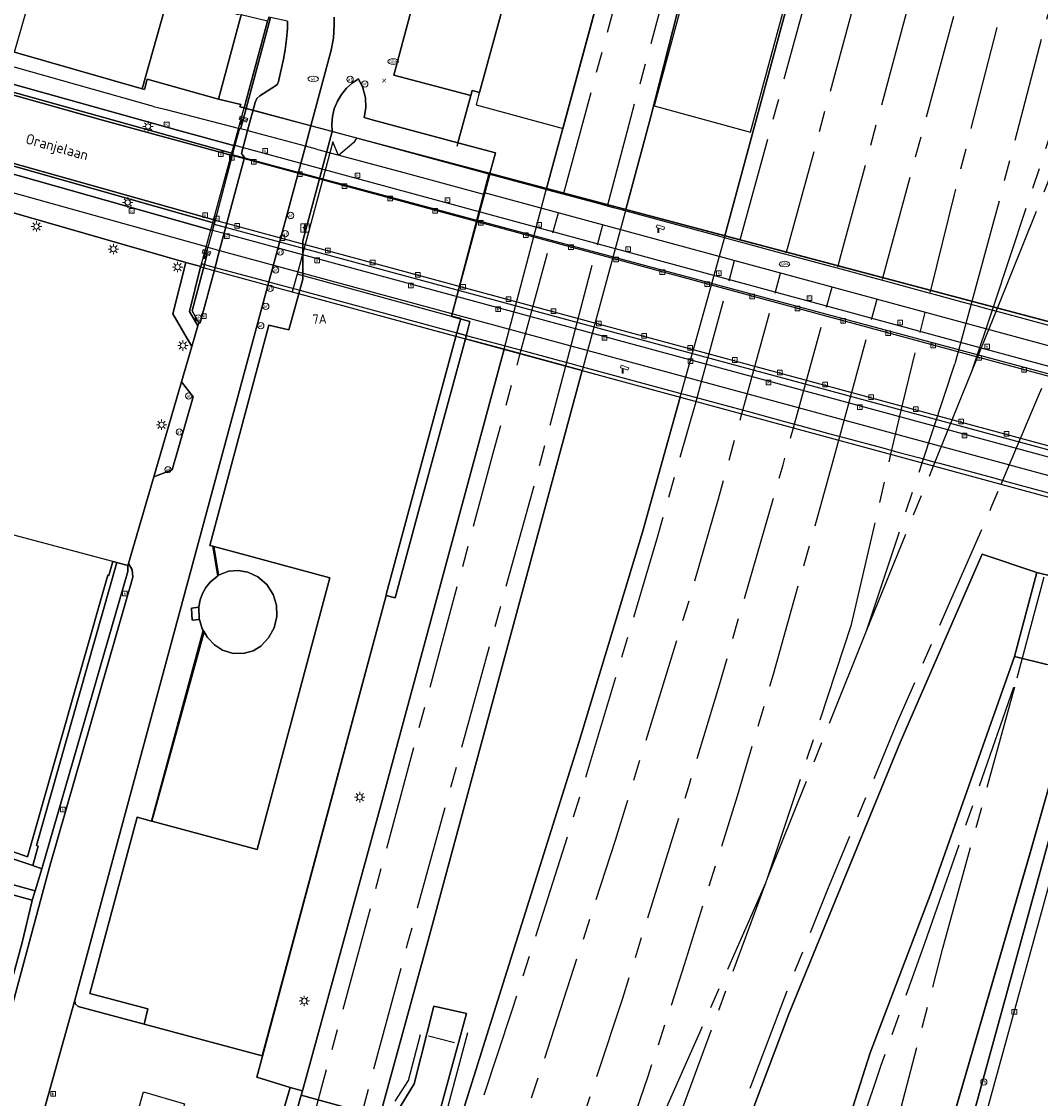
# Model space of a CAD drawing. Header units: metres. Extents: x 197147 to 199131, y 355511 to 356703.
# Tile 25 of 225: x 197356 to 197454, y 355943 to 356046. Entities that reach past the tile are written whole.
import ezdxf
from ezdxf.enums import TextEntityAlignment as Align

# ---------------------------------------------------------------- set-up
doc = ezdxf.new("R2010")
doc.units = ezdxf.units.M
doc.linetypes.add('AM-AS', pattern=[16, 10, -2, 2, -2])
for name, color, linetype in [('B-WE-AM-AS_SPOOR-G', 252, 'AM-AS'), ('B-WE-GK-KADEMUUR-GV', 252, 'Continuous'), ('B-WE-GR-BEPLANTING_CULTUUR_HEESTERS-GV', 252, 'Continuous'), ('B-WE-GR-GRAS-GV', 252, 'Continuous'), ('B-WE-GR-GROENVOORZIENING-GV', 252, 'Continuous'), ('B-WE-IE-MEUBILAIR_WEGMEUBILAIR-S', 252, 'Continuous'), ('B-WE-IE-TERREINAFSCHEIDING_KUNSTMATIG_HEKWERK-G', 252, 'IE-TERREINAFSCHEIDING-KUNSTMATIG'), ('B-WE-IE-TERREINAFSCHEIDING_KUNSTMATIG_MUUR-G', 252, 'IE-TERREINAFSCHEIDING-KUNSTMATIG-DICHT'), ('B-WE-IE-TERREINAFSCHEIDING_KUNSTMATIG_MUUR-GV', 252, 'IE-TERREINAFSCHEIDING-KUNSTMATIG-DICHT'), ('B-WE-KL-MONITORING-S', 252, 'Continuous'), ('B-WE-KW-CONSTRUCTIELIJN-GV', 252, 'Continuous'), ('B-WE-KW-KUNSTWERK-GV', 252, 'Continuous'), ('B-WE-OG-BEBOUWING-GV', 252, 'Continuous'), ('B-WE-OG-BEBOUWING_HUISNUMMER-T18', 252, 'Continuous'), ('B-WE-OG-BEBOUWING_LUIFEL-GV', 252, 'Continuous'), ('B-WE-OG-BEBOUWING_STRAATNAAM-T35', 252, 'Continuous'), ('B-WE-OG-TERREIN_ERF-GV', 252, 'Continuous'), ('B-WE-RI-HWA_KOLK-S', 253, 'Continuous'), ('B-WE-RI-VWA_AFSCHEIDER-S', 253, 'Continuous'), ('B-WE-VH-ONVERHARD-GV', 253, 'Continuous'), ('B-WE-VH-VERHARDING_ASFALT-GV', 253, 'Continuous'), ('B-WE-VH-VERHARDING_BETON-GV', 253, 'Continuous'), ('B-WE-VH-VERHARDING_BETONSTRAATSTEEN-GV', 253, 'Continuous'), ('B-WE-VH-VERHARDING_GESLOTEN-GV', 253, 'Continuous'), ('B-WE-VH-VERHARDING_HALFVERHARDING-GV', 253, 'Continuous'), ('B-WE-VH-VERHARDING_OPEN-GV', 253, 'Continuous'), ('B-WE-VH-VERHARDING_TEGEL-GV', 253, 'Continuous')]:
    doc.layers.add(name, color=color, linetype=linetype)
doc.styles.add('NLCS-ISO-M-T18', font='NLCS-ISO.ttf', dxfattribs={"height": 1.8})
doc.styles.add('NLCS-ISO-M200-T25', font='NLCS-ISO.ttf')
doc.linetypes.add('IE-TERREINAFSCHEIDING-KUNSTMATIG', pattern='A,4,[82,NLCS.SHX,S=0.75,R=90,X=0,Y=0],4,-2', length=10)
doc.linetypes.add('IE-TERREINAFSCHEIDING-KUNSTMATIG-DICHT', pattern='A,8,-1,[82,NLCS.SHX,S=0.75,R=90,X=0,Y=0],-1', length=10)

# ---------------------------------------------------------------- blocks, each defined once
blk = doc.blocks.new('BGT-INFORMATIEBORD-SO')
at = {"linetype": 'ByBlock', "lineweight": 18}
h = blk.add_hatch(color=0, dxfattribs=at)
h.dxf.hatch_style = 1
h.paths.add_polyline_path([(0.32, 0.49), (-0.82, 0.49), (-0.82, 0.19), (-0.32, 0.19), (-0.32, -1.62), (0.32, -1.62)])
h = blk.add_hatch(color=0, dxfattribs=at)
h.dxf.hatch_style = 1
edge = h.paths.add_edge_path()
edge.add_arc((0, 1.25), 0.373, 0, 360)
at = {"color": 0, "linetype": 'ByBlock', "lineweight": 18}
for points in [[(-2, -2), (2, -2), (2, 2), (-2, 2)], [(0.32, 0.49), (-0.82, 0.49), (-0.82, 0.19), (-0.32, 0.19), (-0.32, -1.62), (0.32, -1.62)]]:
    blk.add_lwpolyline(points, close=True, dxfattribs=at)
blk.add_circle((0, 1.25), 0.373, dxfattribs=at)
blk = doc.blocks.new('BGT-LICHTMAST-SO')
at = {"color": 0, "linetype": 'ByBlock', "lineweight": 18}
for points in [[(-1.25, 0), (-2, 0)], [(-1.41, 1.41), (-0.88, 0.88)], [(0, 2), (0, 1.25)], [(0.88, 0.88), (1.41, 1.41)], [(2, 0), (1.25, 0)], [(-1.41, -1.41), (-0.88, -0.88)], [(0, -1.25), (0, -2)], [(0.88, -0.88), (1.41, -1.41)]]:
    blk.add_lwpolyline(points, dxfattribs=at)
blk.add_circle((0, 0), 1, dxfattribs=at)
blk = doc.blocks.new('BGT-AFSLUITPAAL-SO')
at = {"color": 0, "linetype": 'ByBlock', "lineweight": 18}
blk.add_circle((0, 0), 1.5, dxfattribs=at)
at = {"color": 0, "linetype": 'ByBlock', "lineweight": 18, "style": 'NLCS-ISO-M-T18'}
blk.add_text('af', height=1.5, dxfattribs=at).set_placement((0, 0), align=Align.MIDDLE_CENTER)
blk = doc.blocks.new('BGT-VERKEERSBORDPAAL-SO')
at = {"color": 0, "linetype": 'ByBlock', "lineweight": 18}
blk.add_circle((0, 0), 1.5, dxfattribs=at)
at = {"color": 0, "linetype": 'ByBlock', "lineweight": 18, "style": 'NLCS-ISO-M-T18'}
blk.add_text('vb', height=1.5, dxfattribs=at).set_placement((0, 0.13), align=Align.MIDDLE_CENTER)
blk = doc.blocks.new('BGT-KOLK-SO')
at = {"color": 0, "linetype": 'ByBlock', "lineweight": 18}
blk.add_lwpolyline([(-0.045, -0.045), (0.045, -0.045), (0.045, 0.045), (-0.045, 0.045)], close=True, dxfattribs=at)
at = {"color": 0, "linetype": 'ByBlock', "lineweight": 18, "style": 'NLCS-ISO-M-T18'}
blk.add_text('k', height=0.06, dxfattribs=at).set_placement((0, 0), align=Align.MIDDLE_CENTER)
blk = doc.blocks.new('SAL-ONBEKEND_SYMBOOL-SO')
at = {"color": 0, "linetype": 'ByBlock', "lineweight": -2, "const_width": 0.275, "flags": 128}
for points in [[(-0.875, 0.875), (0, 0)], [(-0.875, -0.875), (0, 0)], [(0, 0), (0.875, 0.875)], [(0, 0), (0.875, -0.875)]]:
    blk.add_lwpolyline(points, dxfattribs=at)
at = {"layer": 'Defpoints', "color": 0, "linetype": 'ByBlock', "lineweight": -2}
blk.add_point((0, 0), dxfattribs=at)
blk = doc.blocks.new('BGT-WATERLEIDINGPUT-SO')
at = {"color": 0, "linetype": 'ByBlock', "lineweight": 18}
blk.add_ellipse((0, 0), major_axis=(2.5, 0), ratio=0.54, dxfattribs=at)
at = {"color": 0, "linetype": 'ByBlock', "lineweight": 18, "style": 'NLCS-ISO-M-T18'}
blk.add_text('wl', height=1.5, dxfattribs=at).set_placement((0, 0), align=Align.MIDDLE_CENTER)
blk = doc.blocks.new('BGT-GASPUT-SO')
at = {"color": 0, "linetype": 'ByBlock', "lineweight": 18}
blk.add_ellipse((0, 0), major_axis=(2.5, 0), ratio=0.54, dxfattribs=at)
at = {"color": 0, "linetype": 'ByBlock', "lineweight": 18, "style": 'NLCS-ISO-M-T18'}
blk.add_text('gas', height=1.5, dxfattribs=at).set_placement((0.12, 0.3), align=Align.MIDDLE_CENTER)
blk = doc.blocks.new('BGT-BENZINEPUT_OLIEPUT-SO')
at = {"color": 0, "linetype": 'ByBlock', "lineweight": 18}
blk.add_ellipse((0, 0), major_axis=(2.5, 0), ratio=0.54, dxfattribs=at)
at = {"color": 0, "linetype": 'ByBlock', "lineweight": 18, "style": 'NLCS-ISO-M-T18'}
blk.add_text('olie', height=1.5, dxfattribs=at).set_placement((0, 0.16), align=Align.MIDDLE_CENTER)
blk = doc.blocks.new('BGT-CAMERA-SO')
at = {"color": 0, "linetype": 'ByBlock', "lineweight": 18}
blk.add_lwpolyline([(-1.22, 0.41), (-1.22, -1.92), (-0.72, -1.92), (-0.72, 0.25), (1.55, -0.53), (1.95, 0.66), (-1.6, 1.86), (-2, 0.68)], close=True, dxfattribs=at)

msp = doc.modelspace()

# ---------------------------------------------------------------- linework, layer by layer
at = {"layer": 'B-WE-AM-AS_SPOOR-G', "flags": 128}
for points in [[(197434.645, 356022.909), (197435.078, 356024.479), (197467.852, 356145.603), (197484.503, 356206.698), (197492.033, 356234.851), (197508.29, 356294.571), (197522.412, 356346.884), (197529.249, 356371.542), (197531.85, 356380.517), (197539.069, 356403.909), (197544.763, 356420.768), (197547.872, 356429.672), (197551.015, 356438.381), (197557.062, 356454.536), (197564.33, 356473.158), (197570.198, 356487.478), (197573.567, 356495.441), (197579.299, 356508.731), (197583.053, 356516.997), (197589.503, 356530.454), (197593.57, 356538.303), (197597.971, 356546.456), (197605.702, 356560.217)], [(197438.94, 356021.77), (197479.51, 356171.23), (197529.713, 356356.913), (197533.555, 356370.814), (197534.122, 356372.555), (197537.197, 356383.179), (197540.658, 356394.529), (197544.378, 356406.078), (197548.733, 356418.713), (197553.317, 356431.321), (197557.697, 356442.641), (197563.129, 356455.971), (197570.581, 356473.743), (197589.38, 356517.775), (197597.832, 356537.78), (197607.17, 356559.438)], [(197443.53, 356020.554), (197445.806, 356029.759), (197450.137, 356046.717), (197459.224, 356080.554), (197505.876, 356252.378), (197516.425, 356291.618), (197533.59, 356354.927), (197537.552, 356369.034), (197539.764, 356376.168), (197541.871, 356382.527), (197546.601, 356395.506), (197549.886, 356403.63)], [(197447.495, 356019.503), (197449.631, 356027.296), (197460.831, 356070.182), (197464.648, 356084.433), (197504.837, 356232.29), (197536.832, 356350.383), (197544.186, 356376.924), (197551.532, 356402.946)], [(197425.264, 356025.396), (197435.684, 356063.579), (197442.077, 356087.727), (197449.177, 356113.801), (197453.518, 356129.334)], [(197429.684, 356024.224), (197432.371, 356033.982), (197457.93, 356128.327)], [(197408.333, 356029.885), (197418.195, 356066.197), (197429.992, 356110.463)], [(197412.574, 356028.761), (197414.405, 356035.742), (197434.34, 356109.317)], [(197449.538, 356018.961), (197456.041, 356038.518)], [(197449.926, 356018.858), (197457.538, 356037.745)], [(197404.151, 356014.486), (197408.333, 356029.885)], [(197408.518, 356013.301), (197412.574, 356028.761)], [(197421.022, 356009.909), (197421.426, 356011.33), (197425.264, 356025.396)], [(197425.415, 356008.717), (197429.684, 356024.224)], [(197430.355, 356007.376), (197434.645, 356022.909)], [(197434.712, 356006.194), (197438.94, 356021.77)], [(197439.718, 356004.836), (197440.847, 356009.706), (197443.53, 356020.554)], [(197445.862, 356013.546), (197447.495, 356019.503)], [(197447.512, 356012.87), (197449.538, 356018.961)], [(197447.512, 356012.87), (197449.926, 356018.858)], [(197450.29, 356001.967), (197453.879, 356010.438), (197456.601, 356017.088)], [(197366.095, 355874.433), (197375.41, 355908.347), (197391.774, 355968.588), (197401.591, 356005.062), (197404.151, 356014.486)], [(197360.815, 355837.796), (197371.995, 355878.913), (197377.092, 355897.979), (197381.32, 355913.274), (197393.359, 355957.898), (197406.036, 356003.84), (197408.518, 356013.301)], [(197442.711, 356004.024), (197445.862, 356013.546)], [(197443.8, 356003.728), (197447.512, 356012.87)], [(197361.607, 355821.562), (197365.266, 355835.095), (197370.002, 355851.38), (197374.248, 355865.631), (197379.307, 355881.354), (197388.041, 355906.534), (197392.322, 355918.638), (197397.549, 355933.892), (197403.361, 355951.424), (197408.813, 355968.511), (197413.44, 355983.789), (197417.251, 355996.652), (197421.022, 356009.909)], [(197375.347, 355856.123), (197380.444, 355871.171), (197406.162, 355945.822), (197413.285, 355967.839), (197420.399, 355990.943), (197423.172, 356000.571), (197425.415, 356008.717)], [(197395.962, 355899.745), (197399.242, 355908.896), (197404.941, 355925.373), (197413.984, 355952.671), (197420.314, 355972.961), (197423.162, 355982.39), (197429.376, 356003.829), (197430.355, 356007.376)], [(197413.557, 355936.848), (197416.429, 355945.208), (197419.917, 355955.895), (197424.984, 355972.066), (197428.458, 355983.746), (197434.173, 356004.207), (197434.712, 356006.194)], [(197435.934, 355988.509), (197439.718, 356004.836)], [(197437.379, 355987.914), (197442.711, 356004.024)], [(197437.379, 355987.914), (197443.8, 356003.728)], [(197358.965, 355747.23), (197361.698, 355754.852), (197368.815, 355775.833), (197387.508, 355831.829), (197390.433, 355840.348), (197412.131, 355905.182), (197415.327, 355914.364), (197419.533, 355926.092), (197424.345, 355939.183), (197429.894, 355953.73), (197433.666, 355963.142), (197440.354, 355979.187), (197449.338, 355999.721), (197450.29, 356001.967)], [(197451.836, 355983.404), (197456.328, 356000.329)], [(197427.889, 355964.19), (197435.934, 355988.509)], [(197427.889, 355964.19), (197437.379, 355987.914)], [(197442.95, 355957.942), (197451.836, 355983.404)], [(197444.705, 355957.475), (197451.836, 355983.404)], [(197427.721, 355963.749), (197427.889, 355964.19)], [(197417.593, 355940.804), (197427.721, 355963.749)], [(197419.038, 355940.259), (197427.721, 355963.749)], [(197410.057, 355830.255), (197419.608, 355864.356), (197428.476, 355897.425), (197440.312, 355940.683), (197444.705, 355957.475)], [(197435.927, 355937.841), (197438.781, 355946.264), (197442.95, 355957.942)]]:
    msp.add_lwpolyline(points, dxfattribs=at)
at = {"layer": 'B-WE-GK-KADEMUUR-GV', "flags": 128}
for points in [[(197379.926, 356046.357), (197377.682, 356038.053), (197377.859, 356038.005), (197380.213, 356046.711), (197380.032, 356046.748), (197379.926, 356046.357)], [(197331.909, 356039.182), (197331.767, 356039.059), (197332.237, 356038.275), (197374.628, 356026.296), (197374.775, 356026.853), (197374.792, 356026.917), (197374.817, 356027.01), (197331.909, 356039.182)]]:
    msp.add_lwpolyline(points, dxfattribs=at)
at = {"layer": 'B-WE-GR-BEPLANTING_CULTUUR_HEESTERS-GV', "flags": 128}
msp.add_lwpolyline([(197446.416, 355937.097), (197459.415, 355984.383), (197458.194, 355984.715), (197457.952, 355983.861), (197453.093, 355966.699), (197436.119, 355908.349), (197435.819, 355907.32), (197435.722, 355906.985), (197435.628, 355906.661), (197439.028, 355906.163), (197439.115, 355906.151), (197439.169, 355906.566), (197439.371, 355907.981), (197439.436, 355908.443), (197439.637, 355909.897), (197439.945, 355911.937), (197440.276, 355913.809), (197440.647, 355915.938), (197441.155, 355917.957), (197446.416, 355937.097)], dxfattribs=at)
at = {"layer": 'B-WE-GR-GRAS-GV', "flags": 128}
msp.add_lwpolyline([(197375.213, 355993.231), (197376.179, 355993.611), (197377.107, 355993.697), (197378.025, 355993.533), (197378.999, 355993.07), (197379.843, 355992.334), (197380.453, 355991.395), (197380.776, 355990.366), (197380.817, 355989.289), (197380.563, 355988.201), (197380.026, 355987.222), (197379.276, 355986.448), (197378.531, 355985.998), (197377.696, 355985.749), (197376.631, 355985.742), (197375.614, 355986.06), (197374.823, 355986.571), (197374.151, 355987.268), (197373.83, 355987.81), (197368.831, 355969.651), (197378.919, 355966.938), (197385.896, 355992.979), (197376.687, 355995.467), (197374.758, 355995.988), (197375.213, 355993.231)], dxfattribs=at)
at = {"layer": 'B-WE-GR-GROENVOORZIENING-GV', "flags": 128}
for points in [[(197357.621, 355962.961), (197358.268, 355965.094), (197357.403, 355965.394), (197353.362, 355966.736), (197352.705, 355964.296), (197357.621, 355962.961)], [(197351.903, 355941.66), (197356.37, 355958.029), (197357.304, 355961.915), (197357.349, 355962.063), (197353.35, 355963.156), (197352.707, 355960.83), (197351.989, 355961.032), (197338.633, 355913.29), (197343.273, 355911.884), (197343.285, 355911.908), (197344.403, 355914.178), (197351.903, 355941.66)]]:
    msp.add_lwpolyline(points, dxfattribs=at)
at = {"layer": 'B-WE-IE-TERREINAFSCHEIDING_KUNSTMATIG_HEKWERK-G', "flags": 128}
for points in [[(197398.105, 356034.391), (197399.541, 356039.725)], [(197432.783, 355899.1), (197434.359, 355905.185), (197435.383, 355905.82), (197453.106, 355966.743), (197460.249, 355991.852), (197462.097, 355998.764)], [(197358.268, 355965.094), (197366.522, 355993.601), (197366.505, 355994.179)], [(197357.621, 355962.961), (197358.268, 355965.094)], [(197357.349, 355962.063), (197357.621, 355962.961)], [(197351.903, 355941.66), (197356.37, 355958.029), (197357.304, 355961.915), (197357.349, 355962.063)], [(197399.087, 355949.36), (197396.714, 355940.362), (197394.208, 355934.113), (197389.546, 355935.503)], [(197392.149, 355942.8), (197393.429, 355944.765), (197394.582, 355949.185)], [(197395.358, 355949.071), (197397.852, 355948.427)], [(197281.457, 355615.888), (197289.917, 355660.799), (197292.122, 355671.783), (197294.124, 355678.552), (197306.033, 355714.155), (197312.608, 355734.412), (197325.91, 355776.708), (197336.318, 355810.734), (197337.921, 355812.748), (197343.155, 355832.29), (197356.338, 355880.748), (197362.148, 355901.038), (197366.385, 355913.969), (197371.451, 355927.682), (197376.187, 355939.99), (197380.54, 355938.893), (197382.085, 355944.097), (197383.257, 355943.774)]]:
    msp.add_lwpolyline(points, dxfattribs=at)
at = {"layer": 'B-WE-IE-TERREINAFSCHEIDING_KUNSTMATIG_MUUR-G', "ltscale": 0.2, "flags": 128}
for points in [[(197375.208, 356038.903), (197377.393, 356046.964)], [(197375.208, 356038.903), (197368.388, 356040.8), (197368.11, 356039.807), (197367.904, 356039.866)], [(197478.713, 356006.136), (197376.548, 356033.563), (197376.547, 356033.563)], [(197374.792, 356026.917), (197476.871, 355999.327)], [(197395.879, 355951.91), (197393.969, 355944.45), (197392.022, 355941.276), (197390.757, 355941.58)], [(197389.329, 355936.41), (197393.888, 355935.097), (197395.705, 355939.142), (197399.017, 355951.198)]]:
    msp.add_lwpolyline(points, dxfattribs=at)
at = {"layer": 'B-WE-IE-TERREINAFSCHEIDING_KUNSTMATIG_MUUR-GV', "ltscale": 0.2, "flags": 128}
for points in [[(197334.051, 356046.307), (197333.294, 356045.903), (197333.367, 356045.716), (197376.577, 356033.675), (197376.637, 356033.903), (197376.77, 356034.404), (197371.275, 356035.913), (197334.051, 356046.307)], [(197373.509, 356022.831), (197373.501, 356022.815), (197372.432, 356018.531), (197373.245, 356017.16), (197373.332, 356017.44), (197372.689, 356018.575), (197373.868, 356023.028), (197373.637, 356023.09), (197373.509, 356022.831)], [(197357.403, 355965.394), (197357.917, 355967.26), (197357.752, 355967.304), (197365.469, 355994.448), (197365.073, 355994.551), (197364.711, 355993.224), (197364.594, 355993.253), (197356.888, 355966.234), (197353.544, 355967.414), (197353.362, 355966.736), (197357.403, 355965.394)]]:
    msp.add_lwpolyline(points, dxfattribs=at)
at = {"layer": 'B-WE-KW-CONSTRUCTIELIJN-GV', "flags": 128}
for points in [[(197423.793, 356025.786), (197466.314, 356182.952), (197483.343, 356245.42), (197505.249, 356326.399)], [(197489.609, 356305.982), (197483.506, 356283.93), (197475.328, 356253.47), (197440.865, 356127.268), (197430.866, 356090.15), (197420.531, 356052.309), (197416.655, 356037.104), (197414.276, 356028.309), (197423.793, 356025.786)], [(197400.237, 356039.535), (197399.541, 356039.725), (197399.408, 356039.229), (197398.187, 356034.696), (197401.785, 356033.727), (197401.255, 356031.761), (197406.671, 356030.325), (197434.008, 356130.977), (197443.776, 356167.293), (197450.898, 356193.308), (197457.465, 356217.905)], [(197404.265, 356054.281), (197400.237, 356039.535)], [(197402.607, 356014.905), (197406.671, 356030.325), (197401.163, 356031.786), (197397.571, 356018.038), (197399.32, 356017.558), (197398.896, 356015.912)], [(197423.804, 356025.783), (197414.277, 356028.309), (197410.101, 356012.872), (197419.503, 356010.32), (197423.804, 356025.783)], [(197379.441, 355947.117), (197378.891, 355945.095), (197382.085, 355944.097), (197383.257, 355943.774), (197390.907, 355971.641), (197402.607, 356014.905), (197398.896, 356015.912), (197394.25, 355998.76), (197392.164, 355991.059), (197391.284, 355991.294), (197390.93, 355989.978), (197379.441, 355947.117)], [(197410.101, 356012.872), (197395.392, 355958.449), (197390.757, 355941.58), (197392.022, 355941.276), (197393.969, 355944.45), (197395.879, 355951.91), (197399.017, 355951.198), (197395.705, 355939.142), (197393.888, 355935.097), (197389.329, 355936.41), (197389.243, 355936.098), (197382.286, 355910.755), (197379.279, 355899.043), (197383.422, 355897.697), (197397.951, 355939.584), (197409.765, 355977.188), (197415.896, 355997.357), (197419.503, 356010.32)]]:
    msp.add_lwpolyline(points, dxfattribs=at)
at = {"layer": 'B-WE-KW-KUNSTWERK-GV', "flags": 128}
for points in [[(197385.965, 356035.815), (197385.135, 356036.035), (197377.632, 356038.024), (197373.474, 356022.809), (197380.975, 356020.774), (197382.297, 356020.416), (197475.714, 355995.069), (197480.034, 356010.876), (197385.965, 356035.815)], [(197443.99, 356020.127), (197442.541, 356020.518), (197439.411, 356021.365), (197437.963, 356021.756), (197435.061, 356022.541), (197433.613, 356022.932), (197430.134, 356023.873), (197428.686, 356024.264), (197425.644, 356025.087), (197424.195, 356025.478), (197423.442, 356025.682), (197414.105, 356028.206), (197413.091, 356028.48), (197411.643, 356028.872), (197408.743, 356029.656), (197407.295, 356030.047), (197406.275, 356030.323), (197401.157, 356031.707), (197386.108, 356035.775), (197385.146, 356036.035), (197384.072, 356036.326), (197378.523, 356037.826), (197377.859, 356038.005), (197377.384, 356036.248), (197377.333, 356036.058), (197377.215, 356036.09), (197376.79, 356034.482), (197376.77, 356034.404), (197376.637, 356033.903), (197376.577, 356033.675), (197376.547, 356033.563), (197376.523, 356033.472), (197374.892, 356027.296), (197374.817, 356027.01), (197374.792, 356026.917), (197374.775, 356026.853), (197374.628, 356026.296), (197374.204, 356024.69), (197374.044, 356024.086), (197374.141, 356024.06), (197373.868, 356023.028), (197374.886, 356022.752), (197380.036, 356021.36), (197381.098, 356021.073), (197383.007, 356020.557), (197398.083, 356016.482), (197398.984, 356016.238), (197402.356, 356015.327), (197403.192, 356015.101), (197404.64, 356014.71), (197407.567, 356013.919), (197409.015, 356013.527), (197410.118, 356013.229), (197419.339, 356010.736), (197419.849, 356010.598), (197421.298, 356010.207), (197424.602, 356009.313), (197426.05, 356008.922), (197429.517, 356007.985), (197430.965, 356007.593), (197433.864, 356006.81), (197435.312, 356006.418), (197438.927, 356005.441), (197440.375, 356005.05), (197442.483, 356004.48), (197442.926, 356004.36), (197443.932, 356004.088), (197444.383, 356003.967), (197449.469, 356002.592), (197450.933, 356002.196), (197455.645, 356000.922)], [(197455.446, 356017.03), (197450.246, 356018.435), (197448.789, 356018.829), (197448.002, 356019.042), (197446.553, 356019.434), (197443.99, 356020.127)]]:
    msp.add_lwpolyline(points, dxfattribs=at)
at = {"layer": 'B-WE-OG-BEBOUWING-GV', "flags": 128}
for points in [[(197359.299, 356056.124), (197358.362, 356056.395), (197357.593, 356056.618), (197355.778, 356057.143), (197354.965, 356057.378), (197353.591, 356057.776), (197352.163, 356058.189), (197348.458, 356045.441), (197355.644, 356043.381), (197359.299, 356056.124)], [(197355.644, 356043.381), (197367.904, 356039.866), (197371.461, 356052.604), (197371.279, 356052.657), (197369.68, 356053.12), (197368.892, 356053.348), (197366.848, 356053.939), (197366.123, 356054.149), (197364.378, 356054.654), (197363.437, 356054.926), (197361.349, 356055.531), (197360.62, 356055.742), (197359.299, 356056.124)], [(197395.462, 356053.967), (197392.037, 356041.207), (197399.408, 356039.229), (197399.541, 356039.725), (197400.237, 356039.535), (197404.265, 356054.281)], [(197368.089, 355950.195), (197379.403, 355947.146), (197390.93, 355989.978), (197391.284, 355991.294), (197391.342, 355991.508), (197398.083, 356016.482), (197398.37, 356017.545), (197398.452, 356017.847), (197397.573, 356018.084), (197401.235, 356031.686), (197401.255, 356031.761), (197401.785, 356033.727), (197398.187, 356034.696), (197389.961, 356036.911), (197389.2, 356037.116), (197389.349, 356038.057), (197389.305, 356039.029), (197389.063, 356039.972), (197388.646, 356040.829), (197388.048, 356040.429), (197387.497, 356039.932), (197387.013, 356039.346), (197386.618, 356038.688), (197386.325, 356037.978), (197386.144, 356037.241), (197386.075, 356036.501), (197386.11, 356035.783), (197386.108, 356035.775), (197383.297, 356025.319), (197383.295, 356021.621), (197383.007, 356020.557), (197381.977, 356016.753), (197380.056, 356017.22), (197374.369, 355996.093), (197374.675, 355996.01), (197374.758, 355995.988), (197376.687, 355995.467), (197385.896, 355992.979), (197378.919, 355966.938), (197368.831, 355969.651), (197368.783, 355969.664), (197367.424, 355970.029), (197362.882, 355953.125), (197368.452, 355951.639), (197368.089, 355950.195)], [(197397.571, 356018.038), (197401.163, 356031.786), (197388.464, 356035.152), (197388.199, 356034.731), (197386.727, 356033.475), (197386.17, 356034.811), (197382.748, 356022.099)], [(197365.073, 355994.551), (197365.469, 355994.448), (197366.505, 355994.179), (197366.514, 355994.177), (197366.568, 355994.363), (197369.005, 356002.678), (197371.669, 356011.77), (197372.67, 356015.186), (197370.835, 356018.315), (197372.093, 356023.221), (197372.095, 356023.23), (197343.072, 356031.57)], [(197398.896, 356015.912), (197399.32, 356017.558), (197397.571, 356018.038), (197382.748, 356022.099), (197382.297, 356020.416), (197398.896, 356015.912)], [(197349.259, 355968.926), (197353.544, 355967.414), (197356.888, 355966.234), (197364.594, 355993.253), (197364.711, 355993.224), (197365.073, 355994.551), (197344.145, 356000.121), (197344.043, 355999.836), (197334.548, 355973.283)], [(197376.179, 355993.611), (197375.213, 355993.231), (197375.14, 355993.173), (197374.401, 355992.584), (197373.994, 355992.069), (197373.67, 355991.487), (197373.445, 355990.861), (197373.324, 355990.215), (197373.325, 355990.187), (197373.375, 355988.999), (197373.382, 355988.977), (197373.658, 355988.1), (197373.753, 355987.94), (197373.83, 355987.81), (197374.151, 355987.268), (197374.823, 355986.571), (197375.614, 355986.06), (197376.631, 355985.742), (197377.696, 355985.749), (197378.531, 355985.998), (197379.276, 355986.448), (197380.026, 355987.222), (197380.563, 355988.201), (197380.817, 355989.289), (197380.776, 355990.366), (197380.453, 355991.395), (197379.843, 355992.334), (197378.999, 355993.07), (197378.025, 355993.533), (197377.107, 355993.697), (197376.179, 355993.611)]]:
    msp.add_lwpolyline(points, dxfattribs=at)
at = {"layer": 'B-WE-OG-BEBOUWING_LUIFEL-GV', "flags": 128}
for points in [[(197416.988, 356038.237), (197426.259, 356035.726), (197465.985, 356182.395), (197456.714, 356184.907), (197416.988, 356038.237)], [(197415.852, 356125.419), (197410.603, 356105.727), (197417.633, 356103.806), (197413.676, 356089.323), (197417.796, 356088.198), (197408.237, 356053.196), (197404.265, 356054.281), (197400.157, 356039.241), (197399.938, 356038.332), (197408.291, 356036.089), (197431.545, 356121.738), (197428.274, 356122.626), (197428.163, 356122.221), (197415.852, 356125.419)]]:
    msp.add_lwpolyline(points, dxfattribs=at)
at = {"layer": 'B-WE-OG-TERREIN_ERF-GV', "flags": 128}
for points in [[(197386.324, 356046.753), (197386.297, 356046.069), (197386.236, 356044.735), (197386.007, 356043.581), (197384.072, 356036.326), (197383.554, 356034.385), (197380.321, 356022.413), (197380.036, 356021.36), (197373.682, 355997.828), (197361.437, 355952.494), (197361.459, 355952.12), (197361.748, 355951.864), (197368.089, 355950.195), (197368.452, 355951.639), (197362.882, 355953.125), (197367.424, 355970.029), (197368.783, 355969.664), (197373.753, 355987.94), (197373.658, 355988.1), (197373.382, 355988.977), (197372.699, 355988.925), (197372.611, 355990.082), (197373.325, 355990.187), (197373.324, 355990.215), (197373.445, 355990.861), (197373.67, 355991.487), (197373.994, 355992.069), (197374.401, 355992.584), (197375.14, 355993.173), (197374.675, 355996.01), (197374.369, 355996.093), (197380.056, 356017.22), (197381.977, 356016.753), (197383.007, 356020.557), (197383.295, 356021.621), (197383.297, 356025.319), (197386.108, 356035.775), (197386.11, 356035.783), (197386.075, 356036.501), (197386.144, 356037.241), (197386.325, 356037.978), (197386.618, 356038.688), (197387.013, 356039.346), (197387.497, 356039.932), (197388.048, 356040.429), (197388.646, 356040.829), (197389.063, 356039.972), (197389.305, 356039.029), (197389.349, 356038.057), (197389.2, 356037.116), (197389.961, 356036.911), (197398.187, 356034.696), (197399.408, 356039.229), (197392.037, 356041.207), (197395.462, 356053.967)], [(197371.279, 356052.657), (197371.461, 356052.604), (197367.904, 356039.866), (197368.11, 356039.807), (197368.388, 356040.8), (197375.208, 356038.903), (197377.393, 356046.964), (197377.515, 356047.444), (197377.323, 356047.487), (197377.179, 356046.968), (197373.621, 356047.952), (197372.072, 356048.38), (197373.221, 356052.377), (197371.334, 356052.866), (197371.279, 356052.657)]]:
    msp.add_lwpolyline(points, dxfattribs=at)
at = {"layer": 'B-WE-VH-ONVERHARD-GV', "flags": 128}
for points in [[(197375.213, 355993.231), (197374.758, 355995.988), (197374.675, 355996.01), (197375.14, 355993.173), (197375.213, 355993.231)], [(197352.315, 355941.544), (197352.711, 355941.433), (197354.937, 355950.15), (197359.011, 355965.227), (197366.991, 355993.064), (197366.926, 355993.761), (197366.568, 355994.363), (197366.514, 355994.177), (197366.505, 355994.179), (197366.522, 355993.601), (197358.268, 355965.094), (197357.621, 355962.961), (197357.349, 355962.063), (197357.304, 355961.915), (197356.37, 355958.029), (197351.903, 355941.66), (197352.315, 355941.544)], [(197366.505, 355994.179), (197365.469, 355994.448), (197357.752, 355967.304), (197357.917, 355967.26), (197357.403, 355965.394), (197358.268, 355965.094)]]:
    msp.add_lwpolyline(points, dxfattribs=at)
at = {"layer": 'B-WE-VH-VERHARDING_ASFALT-GV', "flags": 128}
for points in [[(197376.523, 356033.472), (197376.513, 356033.474), (197364.098, 356036.863), (197336.371, 356044.691), (197333.327, 356045.561), (197331.098, 356046.203), (197326.374, 356047.836), (197326.126, 356047.961), (197323.348, 356040.154), (197324.429, 356040.459), (197325.87, 356040.623), (197327.344, 356040.573), (197328.792, 356040.254), (197331.96, 356039.365), (197335.56, 356038.355), (197374.892, 356027.296)], [(197374.892, 356027.296), (197464.532, 356003.031), (197465.689, 356002.717), (197471.964, 356001.019), (197476.963, 355999.665), (197478.638, 356005.858), (197473.666, 356007.202), (197467.397, 356008.898), (197466.241, 356009.21), (197376.523, 356033.472), (197374.892, 356027.296)]]:
    msp.add_lwpolyline(points, dxfattribs=at)
at = {"layer": 'B-WE-VH-VERHARDING_BETON-GV', "flags": 128}
msp.add_lwpolyline([(197373.382, 355988.977), (197373.375, 355988.999), (197373.325, 355990.187), (197372.611, 355990.082), (197372.699, 355988.925), (197373.382, 355988.977)], dxfattribs=at)
at = {"layer": 'B-WE-VH-VERHARDING_BETONSTRAATSTEEN-GV', "flags": 128}
msp.add_lwpolyline([(197447.537, 355936.788), (197459.952, 355981.968), (197460.536, 355984.079), (197459.415, 355984.383), (197446.416, 355937.097), (197447.423, 355936.82), (197447.537, 355936.788)], dxfattribs=at)
at = {"layer": 'B-WE-VH-VERHARDING_GESLOTEN-GV', "flags": 128}
for points in [[(197358.057, 355940.363), (197361.437, 355952.494), (197373.682, 355997.828), (197380.036, 356021.36), (197380.321, 356022.413), (197383.554, 356034.385), (197384.072, 356036.326), (197386.007, 356043.581), (197386.236, 356044.735), (197386.297, 356046.069), (197386.324, 356046.753)], [(197381.834, 356046.379), (197381.828, 356045.657), (197381.747, 356044.635), (197381.606, 356043.633), (197381.452, 356042.729), (197380.977, 356040.576), (197380.871, 356040.336), (197380.681, 356040.154), (197379.186, 356039.211), (197378.894, 356038.938), (197378.722, 356038.578), (197378.007, 356035.877), (197377.435, 356033.688), (197377.694, 356033.309), (197375.143, 356023.793), (197374.886, 356022.752), (197373.472, 356017.435), (197373.332, 356017.44), (197373.245, 356017.16), (197372.67, 356015.186), (197371.669, 356011.77), (197372.795, 356010.346), (197370.778, 356003.357), (197369.005, 356002.678)], [(197369.005, 356002.678), (197366.568, 355994.363), (197366.926, 355993.761), (197366.991, 355993.064), (197359.011, 355965.227), (197354.937, 355950.15), (197352.711, 355941.433)], [(197456.845, 355993.041), (197455.42, 355993.318), (197455.377, 355993.15), (197455.268, 355993.125), (197453.707, 355993.497), (197451.554, 355985.445), (197454.678, 355984.676)], [(197390.677, 355941.29), (197383.145, 355943.375), (197381.685, 355938.192), (197389.243, 355936.098), (197389.329, 355936.41), (197390.677, 355941.29)]]:
    msp.add_lwpolyline(points, dxfattribs=at)
at = {"layer": 'B-WE-VH-VERHARDING_HALFVERHARDING-GV', "flags": 128}
for points in [[(197505.249, 356326.399), (197483.343, 356245.42), (197466.314, 356182.952), (197423.793, 356025.786), (197466.37, 356014.498), (197469.824, 356027.216), (197478.719, 356059.392), (197495.394, 356120.688), (197497.847, 356129.607), (197524.433, 356226.389), (197524.572, 356226.896), (197526.824, 356235.098), (197526.919, 356235.445), (197532.609, 356256.17), (197535.358, 356265.995), (197542.395, 356291.15), (197554.375, 356328.19)], [(197478.501, 356307.454), (197469.254, 356272.843), (197472.243, 356272.045), (197457.465, 356217.905), (197450.898, 356193.308), (197443.776, 356167.293), (197434.008, 356130.977), (197406.671, 356030.325), (197414.276, 356028.309), (197416.655, 356037.104), (197420.531, 356052.309), (197430.866, 356090.15), (197440.865, 356127.268), (197475.328, 356253.47), (197483.506, 356283.93), (197489.609, 356305.982)], [(197406.671, 356030.325), (197401.255, 356031.761), (197401.235, 356031.686), (197397.573, 356018.084), (197398.452, 356017.847), (197398.37, 356017.545), (197398.083, 356016.482), (197398.984, 356016.238), (197398.896, 356015.912), (197402.607, 356014.905)], [(197423.793, 356025.786), (197414.276, 356028.309)], [(197390.677, 355941.29), (197390.757, 355941.58), (197395.392, 355958.449), (197410.101, 356012.872), (197402.607, 356014.905), (197390.907, 355971.641), (197383.257, 355943.774), (197383.145, 355943.375), (197390.677, 355941.29)], [(197410.101, 356012.872), (197419.503, 356010.32), (197415.896, 355997.357), (197409.765, 355977.188), (197397.951, 355939.584)], [(197421.25, 355928.199), (197429.955, 355951.248), (197440.614, 355977.183), (197448.452, 355995.265), (197453.707, 355993.497), (197455.268, 355993.125)], [(197436.119, 355908.349), (197453.093, 355966.699), (197457.952, 355983.861), (197455.02, 355984.591), (197454.678, 355984.676), (197451.554, 355985.445), (197443.568, 355962.802), (197437.722, 355947.433), (197432.043, 355929.595)]]:
    msp.add_lwpolyline(points, dxfattribs=at)
at = {"layer": 'B-WE-VH-VERHARDING_OPEN-GV', "flags": 128}
for points in [[(197377.682, 356038.053), (197379.926, 356046.357), (197377.393, 356046.964), (197375.208, 356038.903), (197377.35, 356038.368), (197377.275, 356038.147), (197377.682, 356038.053)], [(197373.245, 356017.16), (197372.432, 356018.531), (197373.501, 356022.815), (197373.509, 356022.831), (197372.093, 356023.221), (197370.835, 356018.315), (197372.67, 356015.186), (197373.245, 356017.16)], [(197391.342, 355991.508), (197391.284, 355991.294), (197392.164, 355991.059), (197394.25, 355998.76), (197398.896, 356015.912), (197398.984, 356016.238), (197398.083, 356016.482), (197391.342, 355991.508)], [(197369.005, 356002.678), (197370.778, 356003.357), (197372.795, 356010.346), (197371.669, 356011.77), (197369.005, 356002.678)], [(197451.554, 355985.445), (197453.707, 355993.497), (197448.452, 355995.265), (197440.614, 355977.183), (197429.955, 355951.248), (197421.25, 355928.199), (197413.027, 355904.577), (197410.815, 355897.937), (197414.107, 355896.799), (197415.947, 355902.373), (197421.249, 355900.941), (197424.339, 355900.106), (197432.043, 355929.595), (197437.722, 355947.433), (197443.568, 355962.802), (197451.554, 355985.445)], [(197382.085, 355944.097), (197378.891, 355945.095), (197379.441, 355947.117), (197390.93, 355989.978), (197379.403, 355947.146), (197368.089, 355950.195), (197361.748, 355951.864), (197361.459, 355952.12), (197361.437, 355952.494), (197358.057, 355940.363), (197358.146, 355940.021), (197358.37, 355939.865), (197360.456, 355939.274), (197361.169, 355940.24), (197361.817, 355939.697), (197373.185, 355936.663), (197374.023, 355936.463), (197375.255, 355939.839), (197375.333, 355940.053), (197375.384, 355940.192), (197380.54, 355938.893)], [(197373.753, 355987.94), (197368.783, 355969.664), (197368.831, 355969.651), (197373.83, 355987.81), (197373.753, 355987.94)], [(197357.621, 355962.961), (197352.705, 355964.296), (197352.098, 355962.039), (197350.944, 355962.455), (197350.623, 355961.415), (197351.635, 355961.131), (197351.989, 355961.032), (197352.707, 355960.83), (197353.35, 355963.156), (197357.349, 355962.063), (197357.621, 355962.961)], [(197393.888, 355935.097), (197395.705, 355939.142), (197399.017, 355951.198), (197395.879, 355951.91), (197393.969, 355944.45), (197392.022, 355941.276)], [(197366.921, 355939.86), (197368.033, 355943.682), (197371.954, 355942.541), (197370.86, 355938.706), (197366.921, 355939.86)], [(197382.085, 355944.097), (197380.54, 355938.893), (197381.685, 355938.192), (197383.145, 355943.375), (197383.257, 355943.774), (197382.085, 355944.097)]]:
    msp.add_lwpolyline(points, dxfattribs=at)
at = {"layer": 'B-WE-VH-VERHARDING_TEGEL-GV', "flags": 128}
for points in [[(197368.993, 356038.2), (197336.608, 356047.323), (197334.573, 356047.895), (197329.642, 356049.281), (197328.96, 356049.51), (197328.779, 356049.632), (197328.345, 356049.926), (197327.917, 356050.527), (197327.675, 356051.223), (197327.661, 356051.92), (197327.809, 356052.626), (197326.646, 356049.381)], [(197377.333, 356036.058), (197377.384, 356036.248), (197377.859, 356038.005), (197377.682, 356038.053), (197377.275, 356038.147), (197377.35, 356038.368), (197375.208, 356038.903), (197368.388, 356040.8), (197368.11, 356039.807), (197367.904, 356039.866), (197355.644, 356043.381), (197348.458, 356045.441), (197341.192, 356047.525), (197334.956, 356049.313), (197334.573, 356047.895)], [(197334.051, 356046.307), (197371.275, 356035.913), (197376.77, 356034.404), (197376.79, 356034.482)], [(197373.868, 356023.028), (197372.689, 356018.575), (197373.332, 356017.44), (197373.472, 356017.435), (197374.886, 356022.752), (197375.143, 356023.793), (197377.694, 356033.309), (197377.435, 356033.688), (197378.007, 356035.877), (197378.722, 356038.578), (197378.894, 356038.938), (197379.186, 356039.211), (197380.681, 356040.154), (197380.871, 356040.336), (197380.977, 356040.576), (197381.452, 356042.729), (197381.606, 356043.633), (197381.747, 356044.635), (197381.828, 356045.657), (197381.834, 356046.379), (197380.213, 356046.711), (197377.859, 356038.005)], [(197333.327, 356045.561), (197336.371, 356044.691), (197364.098, 356036.863), (197376.513, 356033.474), (197376.523, 356033.472), (197376.547, 356033.563), (197376.577, 356033.675), (197333.367, 356045.716)], [(197335.56, 356038.355), (197331.96, 356039.365), (197331.909, 356039.182), (197374.817, 356027.01), (197374.892, 356027.296), (197335.56, 356038.355)], [(197374.628, 356026.296), (197332.237, 356038.275)], [(197368.993, 356038.2), (197369.527, 356038.058), (197370.061, 356037.931), (197377.215, 356036.09)], [(197455.446, 356017.03), (197450.246, 356018.435), (197448.789, 356018.829), (197448.002, 356019.042), (197446.553, 356019.434), (197443.99, 356020.127), (197442.541, 356020.518), (197439.411, 356021.365), (197437.963, 356021.756), (197435.061, 356022.541), (197433.613, 356022.932), (197430.134, 356023.873), (197428.686, 356024.264), (197425.644, 356025.087), (197424.195, 356025.478), (197423.442, 356025.682), (197414.105, 356028.206), (197413.091, 356028.48), (197411.643, 356028.872), (197408.743, 356029.656), (197407.295, 356030.047), (197406.275, 356030.323), (197401.157, 356031.707), (197386.108, 356035.775), (197385.146, 356036.035), (197384.072, 356036.326), (197378.523, 356037.826), (197377.859, 356038.005)], [(197335.395, 356035.493), (197331.546, 356036.559), (197331.159, 356035.003), (197343.072, 356031.57), (197372.095, 356023.23), (197372.093, 356023.221), (197373.509, 356022.831), (197373.637, 356023.09), (197373.868, 356023.028), (197374.141, 356024.06), (197374.044, 356024.086), (197374.204, 356024.69), (197374.079, 356024.724), (197335.395, 356035.493)], [(197384.622, 356034.098), (197383.554, 356034.385), (197378.3, 356035.798), (197378.007, 356035.877), (197377.333, 356036.058), (197377.215, 356036.09), (197376.79, 356034.482), (197377.579, 356034.268), (197466.493, 356010.124), (197478.899, 356006.824), (197479.385, 356008.621)], [(197376.77, 356034.404), (197376.637, 356033.903), (197376.577, 356033.675)], [(197376.523, 356033.472), (197374.892, 356027.296)], [(197384.622, 356034.098), (197385.587, 356033.839), (197393.002, 356031.846), (197400.642, 356029.792), (197400.682, 356029.939), (197465.775, 356012.307), (197465.768, 356012.282), (197466.999, 356011.951), (197467.378, 356011.849), (197468.155, 356011.64), (197472.622, 356010.439), (197474.423, 356009.955), (197479.105, 356008.696)], [(197374.204, 356024.69), (197375.321, 356024.388), (197463.801, 356000.385), (197476.256, 355997.052), (197476.712, 355998.736), (197464.248, 356002.006), (197375.748, 356025.993), (197374.628, 356026.296), (197374.204, 356024.69)], [(197374.817, 356027.01), (197374.792, 356026.917), (197374.775, 356026.853), (197374.628, 356026.296)], [(197373.868, 356023.028), (197374.886, 356022.752), (197380.036, 356021.36), (197381.098, 356021.073), (197383.007, 356020.557), (197398.083, 356016.482), (197398.984, 356016.238), (197402.356, 356015.327), (197403.192, 356015.101), (197404.64, 356014.71), (197407.567, 356013.919), (197409.015, 356013.527), (197410.118, 356013.229), (197419.339, 356010.736), (197419.849, 356010.598), (197421.298, 356010.207), (197424.602, 356009.313), (197426.05, 356008.922), (197429.517, 356007.985), (197430.965, 356007.593), (197433.864, 356006.81), (197435.312, 356006.418), (197438.927, 356005.441), (197440.375, 356005.05), (197442.483, 356004.48), (197442.926, 356004.36), (197443.932, 356004.088), (197444.383, 356003.967), (197449.469, 356002.592), (197450.933, 356002.196), (197455.645, 356000.922)]]:
    msp.add_lwpolyline(points, dxfattribs=at)

# ---------------------------------------------------------------- block references
at = {"layer": 'B-WE-IE-MEUBILAIR_WEGMEUBILAIR-S'}
for name, p, xscale, yscale, zscale in [('BGT-WATERLEIDINGPUT-SO', (197384.294, 356040.826), 0.2, 0.2, 0.2), ('BGT-AFSLUITPAAL-SO', (197387.84, 356040.783), 0.2, 0.2, 0.2), ('BGT-AFSLUITPAAL-SO', (197389.254, 356040.352), 0.2, 0.2, 0.2), ('SAL-ONBEKEND_SYMBOOL-SO', (197391.098, 356040.674), 0.2, 0.2, 0.2), ('BGT-LICHTMAST-SO', (197368.462, 356036.275), 0.25, 0.25, 0.25), ('BGT-LICHTMAST-SO', (197366.507, 356028.982), 0.25, 0.25, 0.25), ('BGT-LICHTMAST-SO', (197357.756, 356026.684), 0.25, 0.25, 0.25), ('BGT-AFSLUITPAAL-SO', (197382.131, 356027.737), 0.2, 0.2, 0.2), ('BGT-AFSLUITPAAL-SO', (197381.628, 356025.984), 0.2, 0.2, 0.2), ('BGT-INFORMATIEBORD-SO', (197383.502, 356026.528), 0.2, 0.2, 0.2), ('BGT-LICHTMAST-SO', (197365.134, 356024.51), 0.25, 0.25, 0.25), ('BGT-AFSLUITPAAL-SO', (197381.13, 356024.228), 0.2, 0.2, 0.2), ('BGT-LICHTMAST-SO', (197371.292, 356022.783), 0.25, 0.25, 0.25), ('BGT-GASPUT-SO', (197429.505, 356023.076), 0.2, 0.2, 0.2), ('BGT-AFSLUITPAAL-SO', (197380.703, 356022.51), 0.2, 0.2, 0.2), ('BGT-AFSLUITPAAL-SO', (197380.169, 356020.741), 0.2, 0.2, 0.2), ('BGT-AFSLUITPAAL-SO', (197379.752, 356019.022), 0.2, 0.2, 0.2), ('BGT-VERKEERSBORDPAAL-SO', (197373.266, 356017.907), 0.2, 0.2, 0.2), ('BGT-AFSLUITPAAL-SO', (197379.274, 356017.178), 0.2, 0.2, 0.2), ('BGT-LICHTMAST-SO', (197371.801, 356015.266), 0.25, 0.25, 0.25), ('BGT-AFSLUITPAAL-SO', (197372.364, 356010.419), 0.2, 0.2, 0.2), ('BGT-LICHTMAST-SO', (197369.755, 356007.663), 0.25, 0.25, 0.25), ('BGT-AFSLUITPAAL-SO', (197371.453, 356006.965), 0.2, 0.2, 0.2), ('BGT-AFSLUITPAAL-SO', (197370.369, 356003.359), 0.2, 0.2, 0.2), ('BGT-LICHTMAST-SO', (197388.759, 355971.952), 0.25, 0.25, 0.25), ('BGT-LICHTMAST-SO', (197383.447, 355952.415), 0.25, 0.25, 0.25), ('BGT-VERKEERSBORDPAAL-SO', (197448.627, 355944.644), 0.2, 0.2, 0.2)]:
    msp.add_blockref(name, p, dxfattribs=dict(at, xscale=xscale, yscale=yscale, zscale=zscale))
at = {"layer": 'B-WE-KL-MONITORING-S', "xscale": 0.2, "yscale": 0.2, "zscale": 0.2}
for p in [(197377.6, 356036.788), (197377.625, 356036.888), (197417.611, 356026.476), (197374.04, 356023.999), (197374.075, 356024.102), (197414.172, 356013)]:
    msp.add_blockref('BGT-CAMERA-SO', p, dxfattribs=at)
at = {"layer": 'B-WE-RI-HWA_KOLK-S', "xscale": 5, "yscale": 5, "zscale": 5}
for p in [(197370.244, 356036.472), (197375.439, 356033.608), (197376.489, 356033.27), (197379.698, 356033.937), (197378.619, 356032.869), (197383.02, 356031.711), (197388.542, 356031.557), (197387.308, 356030.549), (197391.693, 356029.365), (197397.174, 356029.208), (197366.886, 356028.171), (197396.011, 356028.195), (197373.935, 356027.769), (197375.045, 356027.44), (197400.364, 356027.028), (197377.013, 356026.733), (197405.983, 356026.828), (197376, 356025.759), (197381.35, 356025.561), (197404.689, 356025.86), (197385.691, 356024.39), (197409.027, 356024.692), (197414.512, 356024.512), (197384.674, 356023.434), (197390.003, 356023.234), (197413.37, 356023.517), (197394.321, 356022.045), (197417.787, 356022.303), (197423.216, 356022.196), (197393.67, 356021.009), (197398.668, 356020.89), (197422.083, 356021.139), (197403.023, 356019.718), (197426.417, 356019.971), (197431.913, 356019.82), (197402.028, 356018.743), (197430.76, 356018.801), (197373.814, 356018.073), (197407.355, 356018.551), (197411.686, 356017.384), (197435.129, 356017.617), (197440.594, 356017.472), (197412.234, 356015.993), (197416.058, 356016.206), (197439.459, 356016.441), (197420.469, 356015.038), (197443.77, 356015.271), (197448.941, 356015.175), (197420.484, 356013.757), (197424.742, 356013.875), (197448.166, 356014.089), (197429.067, 356012.677), (197452.502, 356012.919), (197427.962, 356011.732), (197433.418, 356011.512), (197437.808, 356010.319), (197436.722, 356009.361), (197442.095, 356009.158), (197446.441, 356007.981), (197446.762, 356006.641), (197450.792, 356006.804), (197366.235, 355991.473), (197360.291, 355970.775), (197451.55, 355951.357), (197359.343, 355943.5)]:
    msp.add_blockref('BGT-KOLK-SO', p, dxfattribs=at)
at = {"layer": 'B-WE-RI-VWA_AFSCHEIDER-S', "xscale": 0.2, "yscale": 0.2, "zscale": 0.2}
msp.add_blockref('BGT-BENZINEPUT_OLIEPUT-SO', (197391.966, 356042.5), dxfattribs=at)

# ---------------------------------------------------------------- texts
at = {"layer": 'B-WE-OG-BEBOUWING_HUISNUMMER-T18', "insert": (197384.916, 356017.811), "char_height": 0.9, "attachment_point": 5, "style": 'NLCS-ISO-M200-T25'}
msp.add_mtext('7A', dxfattribs=at)
at = {"layer": 'B-WE-OG-BEBOUWING_STRAATNAAM-T35', "insert": (197359.691, 356034.166), "char_height": 1, "attachment_point": 5, "rotation": 344.3, "style": 'NLCS-ISO-M200-T25'}
msp.add_mtext('Oranjelaan', dxfattribs=at)

doc.saveas('drawing.dxf')
